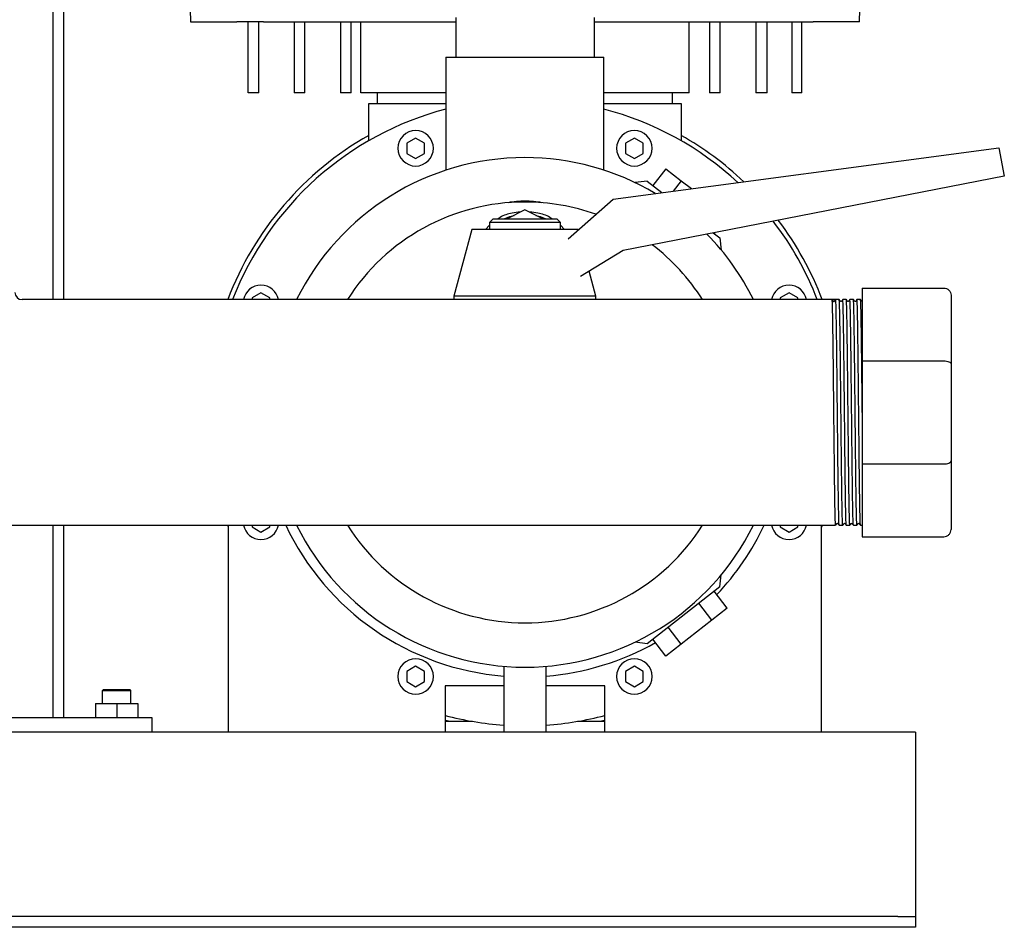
# Model space of a CAD drawing. Header units: millimetres. Extents: x 12 to 1840, y 7 to 957.
# Tile 4 of 6: x 1518 to 1795, y 7 to 262. Entities that reach past the tile are written whole.
import ezdxf

# ---------------------------------------------------------------- set-up
doc = ezdxf.new("R2010")
doc.units = ezdxf.units.MM

msp = doc.modelspace()

# ---------------------------------------------------------------- linework, layer by layer
at = {"color": 7, "linetype": 'Continuous', "lineweight": 25}
for p, q in [((1527.43, 396.15), (1527.43, 183.3)), ((1530.43, 396.15), (1530.43, 183.3)), ((1563.26, 347.21), (1566.24, 261.55)), ((1754.63, 261.55), (1757.61, 347.21)), ((1566.24, 261.55), (1579.24, 261.55)), ((1582.43, 241.55), (1582.43, 261.55)), ((1585.43, 241.55), (1585.43, 261.55)), ((1586.79, 261.55), (1640.96, 261.55)), ((1595.43, 261.55), (1595.43, 241.55)), ((1598.43, 241.55), (1598.43, 261.55)), ((1608.43, 261.55), (1608.43, 241.55)), ((1611.43, 241.55), (1611.43, 261.55)), ((1614.17, 241.55), (1614.17, 261.55)), ((1640.96, 262.72), (1640.96, 251.55)), ((1679.91, 262.72), (1679.91, 251.55)), ((1679.91, 261.55), (1734.08, 261.55)), ((1706.7, 241.55), (1706.7, 261.55)), ((1712.43, 261.55), (1712.43, 241.55)), ((1715.43, 241.55), (1715.43, 261.55)), ((1725.43, 261.55), (1725.43, 241.55)), ((1728.64, 241.55), (1728.64, 261.55)), ((1735.61, 261.55), (1735.61, 241.55)), ((1738.43, 241.55), (1738.43, 261.55)), ((1754.63, 261.55), (1741.63, 261.55)), ((1638.18, 251.55), (1638.18, 219.77)), ((1638.18, 251.55), (1660.43, 251.55)), ((1660.43, 251.55), (1682.68, 251.55)), ((1682.68, 219.77), (1682.68, 251.55)), ((1585.43, 241.55), (1582.43, 241.55)), ((1598.43, 241.55), (1595.43, 241.55)), ((1611.43, 241.55), (1608.43, 241.55)), ((1638.18, 241.55), (1614.17, 241.55)), ((1618.93, 238.55), (1618.93, 241.55)), ((1706.7, 241.55), (1682.68, 241.55)), ((1701.93, 241.55), (1701.93, 238.55)), ((1715.43, 241.55), (1712.43, 241.55)), ((1728.64, 241.55), (1725.43, 241.55)), ((1738.43, 241.55), (1735.61, 241.55)), ((1616.43, 228.05), (1616.43, 238.55)), ((1616.43, 238.55), (1619.43, 238.55)), ((1619.43, 238.55), (1638.18, 238.55)), ((1682.68, 238.55), (1701.43, 238.55)), ((1701.43, 238.55), (1704.43, 238.55)), ((1704.43, 238.55), (1704.43, 228.05)), ((1629.63, 228.81), (1627.13, 227.37)), ((1632.13, 227.37), (1629.63, 228.81)), ((1691.24, 228.81), (1688.74, 227.37)), ((1693.74, 227.37), (1691.24, 228.81)), ((1627.13, 227.37), (1627.13, 224.48)), ((1632.13, 224.48), (1632.13, 227.37)), ((1685.27, 211.64), (1793.88, 226.05)), ((1688.74, 227.37), (1688.74, 224.48)), ((1693.74, 224.48), (1693.74, 227.37)), ((1793.88, 226.05), (1795.43, 218.05)), ((1627.13, 224.48), (1629.63, 223.04)), ((1629.63, 223.04), (1632.13, 224.48)), ((1688.74, 224.48), (1691.24, 223.04)), ((1691.24, 223.04), (1693.74, 224.48)), ((1700.12, 220.17), (1696.43, 215.44)), ((1700.12, 220.17), (1704.44, 216.79)), ((1795.43, 218.05), (1688.08, 197.19)), ((1694.83, 216.69), (1691.42, 216.27)), ((1694.83, 216.69), (1698.96, 213.46)), ((1704.44, 216.79), (1702.17, 213.89)), ((1704.44, 216.79), (1707.29, 214.56)), ((1672.55, 200.41), (1685.27, 211.64)), ((1660.43, 208.64), (1655.44, 206.05)), ((1665.42, 206.05), (1660.43, 208.64)), ((1651.43, 206.05), (1650.43, 205.05)), ((1651.43, 206.05), (1660.43, 206.05)), ((1660.43, 206.05), (1669.43, 206.05)), ((1670.43, 205.05), (1669.43, 206.05)), ((1645.43, 203.05), (1640.43, 184.3)), ((1660.43, 203.05), (1645.43, 203.05)), ((1650.43, 204.32), (1649.35, 203.05)), ((1650.43, 205.05), (1650.43, 203.05)), ((1660.43, 205.05), (1650.43, 205.05)), ((1670.43, 205.05), (1660.43, 205.05)), ((1675.43, 203.05), (1660.43, 203.05)), ((1670.43, 203.05), (1670.43, 205.05)), ((1671.52, 203.05), (1670.43, 204.32)), ((1675.43, 203.05), (1675.43, 203.05)), ((1713.47, 202.12), (1715.31, 200.68)), ((1713.93, 202.21), (1713.71, 201.93)), ((1715.31, 200.68), (1715.73, 197.27)), ((1688.08, 197.19), (1676.03, 189.82)), ((1680.43, 184.3), (1678.55, 191.36)), ((1755.43, 186.55), (1778.43, 186.55)), ((1755.43, 186.55), (1755.43, 166.05)), ((1746.93, 183.3), (1518.78, 183.3)), ((1586.06, 185.25), (1583.56, 183.8)), ((1583.56, 183.8), (1583.56, 183.3)), ((1588.56, 183.8), (1586.06, 185.25)), ((1588.56, 183.3), (1588.56, 183.8)), ((1640.43, 184.3), (1640.43, 183.3)), ((1660.43, 184.3), (1640.43, 184.3)), ((1680.43, 184.3), (1660.43, 184.3)), ((1680.43, 183.3), (1680.43, 184.3)), ((1734.81, 185.25), (1732.31, 183.8)), ((1732.31, 183.8), (1732.31, 183.3)), ((1737.31, 183.8), (1734.81, 185.25)), ((1737.31, 183.3), (1737.31, 183.8)), ((1747.94, 183.3), (1746.93, 183.3)), ((1747.59, 182.86), (1747.94, 183.3)), ((1748.93, 183.3), (1747.94, 183.3)), ((1750.93, 183.3), (1749.93, 183.3)), ((1752.93, 183.3), (1751.93, 183.3)), ((1754.93, 183.3), (1753.93, 183.3)), ((1780.43, 184.55), (1780.43, 165.22)), ((1747.28, 182.85), (1747.28, 182.86)), ((1755.43, 166.05), (1778.43, 166.05)), ((1755.43, 166.05), (1755.43, 137.06)), ((1780.43, 165.22), (1780.43, 137.88)), ((1755.43, 137.06), (1778.43, 137.06)), ((1755.43, 137.06), (1755.43, 116.55)), ((1780.43, 137.88), (1780.43, 118.55)), ((1272.94, 119.8), (1747.93, 119.8)), ((1527.43, 119.8), (1527.43, 65.55)), ((1530.43, 119.8), (1530.43, 65.55)), ((1576.93, 119.2), (1576.7, 119.8)), ((1576.93, 61.55), (1576.93, 119.8)), ((1583.56, 119.8), (1583.56, 119.3)), ((1583.56, 119.3), (1586.06, 117.86)), ((1586.06, 117.86), (1588.56, 119.3)), ((1588.56, 119.3), (1588.56, 119.8)), ((1732.31, 119.8), (1732.31, 119.3)), ((1732.31, 119.3), (1734.81, 117.86)), ((1734.81, 117.86), (1737.31, 119.3)), ((1737.31, 119.3), (1737.31, 119.8)), ((1743.93, 61.55), (1743.93, 119.8)), ((1744.17, 119.8), (1743.93, 119.2)), ((1748.93, 119.81), (1749.93, 119.8)), ((1750.93, 119.81), (1751.93, 119.8)), ((1752.93, 119.81), (1753.93, 119.8)), ((1754.93, 119.81), (1755.43, 119.8)), ((1755.43, 116.55), (1778.43, 116.55)), ((1715.31, 102.43), (1715.73, 105.84)), ((1715.31, 102.43), (1694.83, 86.42)), ((1717.41, 96.45), (1713.71, 101.18)), ((1713.09, 93.07), (1709.39, 97.8)), ((1717.41, 96.45), (1713.09, 93.07)), ((1713.09, 93.07), (1704.44, 86.32)), ((1704.44, 86.32), (1700.75, 91.05)), ((1694.83, 86.42), (1691.42, 86.84)), ((1700.12, 82.94), (1696.43, 87.67)), ((1704.44, 86.32), (1700.12, 82.94)), ((1629.63, 80.07), (1627.13, 78.62)), ((1627.13, 78.62), (1627.13, 75.74)), ((1632.13, 78.62), (1629.63, 80.07)), ((1632.13, 75.74), (1632.13, 78.62)), ((1654.43, 80.06), (1654.43, 61.55)), ((1666.43, 61.55), (1666.43, 80.06)), ((1691.24, 80.07), (1688.74, 78.62)), ((1688.74, 78.62), (1688.74, 75.74)), ((1693.74, 78.62), (1691.24, 80.07)), ((1693.74, 75.74), (1693.74, 78.62)), ((1627.13, 75.74), (1629.63, 74.29)), ((1629.63, 74.29), (1632.13, 75.74)), ((1688.74, 75.74), (1691.24, 74.29)), ((1691.24, 74.29), (1693.74, 75.74)), ((1541.73, 73.55), (1541.43, 73.25)), ((1541.43, 73.25), (1549.43, 73.25)), ((1541.43, 69.55), (1541.43, 73.25)), ((1541.73, 73.55), (1549.13, 73.55)), ((1549.13, 73.55), (1549.43, 73.25)), ((1549.43, 69.55), (1549.43, 73.25)), ((1654.43, 74.55), (1637.93, 74.55)), ((1637.93, 74.55), (1637.93, 61.55)), ((1682.93, 74.55), (1666.43, 74.55)), ((1682.93, 61.55), (1682.93, 74.55)), ((1539.43, 69.55), (1539.43, 65.55)), ((1539.43, 69.55), (1545.43, 69.55)), ((1545.43, 69.55), (1545.43, 65.55)), ((1545.43, 69.55), (1551.43, 69.55)), ((1551.43, 69.55), (1551.43, 65.55)), ((1555.43, 65.55), (1465.43, 65.55)), ((1555.43, 61.55), (1555.43, 65.55)), ((1645.63, 64.55), (1637.93, 64.55)), ((1682.93, 64.55), (1675.23, 64.55)), ((1576.93, 61.55), (1443.93, 61.55)), ((1637.93, 61.55), (1576.93, 61.55)), ((1654.43, 61.55), (1637.93, 61.55)), ((1660.43, 61.55), (1654.43, 61.55)), ((1666.43, 61.55), (1660.43, 61.55)), ((1682.93, 61.55), (1666.43, 61.55)), ((1743.93, 61.55), (1682.93, 61.55)), ((1770.43, 61.55), (1743.93, 61.55)), ((1770.43, 61.55), (1770.43, 56.55)), ((1770.43, 56.55), (1770.43, 11.55)), ((1770.43, 11.55), (1770.43, 9.55)), ((1765.43, 9.55), (1255.43, 9.55)), ((1765.43, 9.55), (1770.43, 9.55)), ((1770.43, 9.55), (1770.43, 6.55)), ((1765.43, 6.55), (1255.43, 6.55)), ((1770.43, 6.55), (1765.43, 6.55))]:
    msp.add_line(p, q, dxfattribs=at)
at = {"color": 7, "linetype": 'Continuous', "lineweight": 25, "flags": 128}
for points in [[(1654.52, 206.05), (1656.16, 206.71), (1657.34, 207.04)], [(1663.52, 207.04), (1664.71, 206.71), (1666.34, 206.05)], [(1747.28, 182.85), (1747.11, 183.08), (1746.94, 183.3)], [(1749.28, 182.85), (1749.11, 183.08), (1748.94, 183.3)], [(1749.93, 183.3), (1749.76, 183.08), (1749.59, 182.85)], [(1751.28, 182.85), (1751.11, 183.08), (1750.94, 183.3)], [(1751.93, 183.3), (1751.76, 183.08), (1751.59, 182.85)], [(1753.28, 182.85), (1753.11, 183.08), (1752.94, 183.3)], [(1753.93, 183.3), (1753.76, 183.08), (1753.59, 182.85)], [(1755.28, 182.85), (1755.11, 183.08), (1754.93, 183.3)], [(1747.94, 119.81), (1748.11, 120.03), (1748.28, 120.25)], [(1748.59, 120.25), (1748.76, 120.03), (1748.93, 119.81)], [(1749.94, 119.81), (1750.11, 120.03), (1750.28, 120.25)], [(1750.59, 120.25), (1750.76, 120.03), (1750.93, 119.81)], [(1751.94, 119.81), (1752.11, 120.03), (1752.28, 120.25)], [(1752.59, 120.25), (1752.76, 120.03), (1752.93, 119.81)], [(1753.94, 119.81), (1754.11, 120.03), (1754.28, 120.25)], [(1754.59, 120.25), (1754.76, 120.03), (1754.93, 119.81)], [(1639.22, 64.55), (1638.16, 64.82), (1637.93, 64.88)], [(1682.93, 64.88), (1682.7, 64.82), (1681.65, 64.55)]]:
    msp.add_lwpolyline(points, dxfattribs=at)
at = {"color": 7, "linetype": 'Continuous', "lineweight": 25}
for centre, radius, start, end in [((1660.43, 151.55), 88.25, 104.6033, 158.9137), ((1660.43, 151.55), 88.25, 47.1986, 75.3967), ((1629.63, 225.93), 5, 90, 270), ((1629.63, 225.93), 5, 270, 90), ((1691.24, 225.93), 5, 90, 270), ((1691.24, 225.93), 5, 270, 90), ((1660.43, 151.55), 89.55, 119.4291, 159.2341), ((1660.43, 151.55), 89.55, 46.5129, 60.5709), ((1660.43, 151.55), 71.75, 90, 153.7359), ((1660.43, 151.55), 71.75, 59.2491, 90), ((1660.43, 151.55), 59.25, 90, 147.5974), ((1660.43, 151.55), 59.25, 70.3106, 90), ((1660.43, 151.55), 88.25, 21.0863, 37.6031), ((1660.43, 151.55), 89.55, 20.7659, 37.1873), ((1660.43, 151.55), 71.75, 26.2641, 44.421), ((1660.43, 151.55), 59.25, 32.4026, 52.835), ((1586.06, 182.36), 5, 90, 169.1174), ((1586.06, 182.36), 5, 10.8826, 90), ((1734.81, 182.36), 5, 90, 169.1174), ((1734.81, 182.36), 5, 10.8826, 90), ((1518.78, 185.3), 2, 180, 269.9998), ((1747.43, 182.98), 0.2, 217.5, 322.5), ((1586.06, 120.75), 5, 190.8826, 270), ((1586.06, 120.75), 5, 270, 349.1174), ((1660.43, 151.55), 74.5, 205.225, 265.3806), ((1660.43, 151.55), 71.75, 206.2641, 270), ((1660.43, 151.55), 59.25, 212.4026, 270), ((1660.43, 151.55), 59.25, 270, 327.5974), ((1660.43, 151.55), 71.75, 270, 333.7359), ((1660.43, 151.55), 74.5, 316.4672, 334.775), ((1734.81, 120.75), 5, 190.8826, 270), ((1734.81, 120.75), 5, 270, 349.1174), ((1660.43, 151.55), 74.5, 274.6194, 299.5328), ((1629.63, 77.18), 5, 90, 270), ((1629.63, 77.18), 5, 270, 90), ((1691.24, 77.18), 5, 90, 270), ((1691.24, 77.18), 5, 270, 90), ((1660.43, 151.55), 88.25, 255.2289, 266.1015), ((1660.43, 151.55), 88.25, 273.8985, 284.7711)]:
    msp.add_arc(centre, radius, start, end, dxfattribs=at)
for points, knots in [([(1586.79, 261.55), (1586.69, 261.55), (1586.49, 261.55), (1586.2, 261.55), (1585.91, 261.55), (1585.62, 261.55), (1585.34, 261.55), (1585.06, 261.55), (1584.78, 261.55), (1584.5, 261.55), (1583.92, 261.55), (1583.05, 261.55), (1581.99, 261.55), (1581.06, 261.55), (1580.44, 261.55), (1580.04, 261.55), (1579.79, 261.55), (1579.58, 261.55), (1579.39, 261.55), (1579.29, 261.55), (1579.24, 261.55)], [0, 0, 0, 0, 0.027851, 0.055614, 0.083315, 0.110979, 0.138633, 0.166301, 0.194009, 0.221784, 0.24965, 0.374532, 0.499508, 0.624462, 0.749518, 0.799747, 0.849758, 0.899703, 0.949733, 1, 1, 1, 1]), ([(1734.08, 261.55), (1734.18, 261.55), (1734.4, 261.55), (1734.72, 261.55), (1735.03, 261.55), (1735.34, 261.55), (1735.65, 261.55), (1735.95, 261.55), (1736.25, 261.55), (1736.54, 261.55), (1736.83, 261.55), (1737.11, 261.55), (1737.38, 261.55), (1737.65, 261.55), (1737.9, 261.55), (1738.15, 261.55), (1738.39, 261.55), (1738.63, 261.55), (1738.92, 261.55), (1739.27, 261.55), (1739.66, 261.55), (1740.03, 261.55), (1740.37, 261.55), (1740.69, 261.55), (1740.98, 261.55), (1741.23, 261.55), (1741.45, 261.55), (1741.57, 261.55), (1741.63, 261.55)], [0, 0, 0, 0, 0.030149, 0.060298, 0.090427, 0.120515, 0.150545, 0.180495, 0.210348, 0.240083, 0.269683, 0.299129, 0.328403, 0.357488, 0.386368, 0.415027, 0.443449, 0.47162, 0.499526, 0.552557, 0.606493, 0.661233, 0.716668, 0.772683, 0.829152, 0.88595, 0.942943, 1, 1, 1, 1]), ([(1665.23, 210.61), (1663.65, 210.89), (1662.04, 211.03), (1658.83, 211.03), (1657.22, 210.89), (1655.63, 210.61)], [0, 0, 0, 0, 0.5, 0.5, 1, 1, 1, 1]), ([(1659.13, 207.96), (1658.35, 207.9), (1656.37, 207.73), (1654.2, 207), (1653.07, 206.19), (1652.88, 206.05)], [0, 0, 0, 0, 0.347676, 0.893824, 1, 1, 1, 1]), ([(1667.99, 206.05), (1667.8, 206.19), (1666.66, 207), (1664.49, 207.73), (1662.51, 207.9), (1661.74, 207.96)], [0, 0, 0, 0, 0.106451, 0.652429, 1, 1, 1, 1]), ([(1778.43, 186.55), (1778.67, 186.55), (1778.92, 186.51), (1779.42, 186.32), (1779.65, 186.16), (1780.04, 185.77), (1780.2, 185.54), (1780.39, 185.04), (1780.43, 184.79), (1780.43, 184.55)], [0, 0, 0, 0, 0.25, 0.25, 0.5, 0.5, 0.75, 0.75, 1, 1, 1, 1]), ([(1747.43, 151.55), (1747.41, 153.43), (1747.38, 157.14), (1747.32, 162.55), (1747.27, 167.62), (1747.21, 172.21), (1747.15, 176.12), (1747.1, 179.27), (1747.04, 181.56), (1746.99, 183), (1746.95, 183.18), (1746.94, 183.3)], [0, 0, 0, 0, 0.1135513, 0.2254962, 0.3382571, 0.4520259, 0.5650371, 0.6748379, 0.7861967, 0.8978608, 1, 1, 1, 1]), ([(1748.44, 151.55), (1748.41, 153.65), (1748.39, 155.74), (1748.36, 158.8), (1748.35, 159.8), (1748.34, 161.27), (1748.33, 161.75), (1748.32, 162.72), (1748.32, 163.2), (1748.29, 165.59), (1748.27, 167.44), (1748.23, 170.93), (1748.21, 172.56), (1748.17, 174.76), (1748.16, 175.46), (1748.14, 176.76), (1748.13, 177.37), (1748.1, 179.09), (1748.08, 180.08), (1748.04, 181.68), (1748.02, 182.29), (1747.98, 183.1), (1747.96, 183.3), (1747.94, 183.3)], [0, 0, 0, 0, 0.125, 0.125, 0.1875, 0.1875, 0.21875, 0.21875, 0.25, 0.25, 0.375, 0.375, 0.5, 0.5, 0.5625, 0.5625, 0.625, 0.625, 0.75, 0.75, 0.875, 0.875, 1, 1, 1, 1]), ([(1749.43, 151.55), (1749.41, 153.65), (1749.39, 155.74), (1749.36, 158.8), (1749.35, 159.8), (1749.33, 161.27), (1749.33, 161.75), (1749.32, 162.72), (1749.31, 163.2), (1749.29, 165.59), (1749.27, 167.44), (1749.22, 170.93), (1749.2, 172.56), (1749.17, 174.76), (1749.16, 175.46), (1749.14, 176.76), (1749.13, 177.37), (1749.1, 179.09), (1749.08, 180.08), (1749.04, 181.68), (1749.02, 182.29), (1748.97, 183.1), (1748.95, 183.3), (1748.93, 183.3)], [0, 0, 0, 0, 0.125, 0.125, 0.1875, 0.1875, 0.21875, 0.21875, 0.25, 0.25, 0.375, 0.375, 0.5, 0.5, 0.5625, 0.5625, 0.625, 0.625, 0.75, 0.75, 0.875, 0.875, 1, 1, 1, 1]), ([(1750.44, 151.55), (1750.41, 153.64), (1750.37, 157.79), (1750.31, 163.78), (1750.25, 169.31), (1750.18, 174.15), (1750.12, 178.11), (1750.06, 181.1), (1750, 182.81), (1749.95, 183.5), (1749.93, 183.28), (1749.93, 183.3)], [0, 0, 0, 0, 0.124618, 0.247458, 0.371786, 0.496598, 0.619648, 0.743592, 0.868501, 0.991969, 1, 1, 1, 1]), ([(1751.43, 151.55), (1751.41, 153.65), (1751.39, 155.74), (1751.36, 158.8), (1751.35, 159.8), (1751.33, 161.27), (1751.33, 161.75), (1751.32, 162.72), (1751.31, 163.2), (1751.29, 165.59), (1751.27, 167.44), (1751.22, 170.93), (1751.2, 172.56), (1751.17, 174.76), (1751.16, 175.46), (1751.14, 176.76), (1751.13, 177.37), (1751.1, 179.09), (1751.08, 180.08), (1751.04, 181.68), (1751.02, 182.29), (1750.97, 183.1), (1750.95, 183.3), (1750.93, 183.3)], [0, 0, 0, 0, 0.125, 0.125, 0.1875, 0.1875, 0.21875, 0.21875, 0.25, 0.25, 0.375, 0.375, 0.5, 0.5, 0.5625, 0.5625, 0.625, 0.625, 0.75, 0.75, 0.875, 0.875, 1, 1, 1, 1]), ([(1752.44, 151.55), (1752.41, 153.64), (1752.37, 157.79), (1752.31, 163.78), (1752.25, 169.31), (1752.18, 174.15), (1752.12, 178.11), (1752.06, 181.1), (1752, 182.81), (1751.95, 183.5), (1751.93, 183.28), (1751.93, 183.3)], [0, 0, 0, 0, 0.12462, 0.247462, 0.371792, 0.496607, 0.619658, 0.743604, 0.868516, 0.991985, 1, 1, 1, 1]), ([(1753.43, 151.55), (1753.41, 153.65), (1753.39, 155.74), (1753.36, 158.8), (1753.35, 159.8), (1753.33, 161.27), (1753.33, 161.75), (1753.32, 162.72), (1753.31, 163.2), (1753.29, 165.59), (1753.27, 167.44), (1753.22, 170.93), (1753.2, 172.56), (1753.17, 174.76), (1753.16, 175.46), (1753.14, 176.76), (1753.13, 177.37), (1753.1, 179.09), (1753.08, 180.08), (1753.04, 181.68), (1753.02, 182.29), (1752.97, 183.1), (1752.95, 183.3), (1752.93, 183.3)], [0, 0, 0, 0, 0.125, 0.125, 0.1875, 0.1875, 0.21875, 0.21875, 0.25, 0.25, 0.375, 0.375, 0.5, 0.5, 0.5625, 0.5625, 0.625, 0.625, 0.75, 0.75, 0.875, 0.875, 1, 1, 1, 1]), ([(1754.44, 151.55), (1754.41, 153.64), (1754.37, 157.79), (1754.31, 163.78), (1754.25, 169.31), (1754.18, 174.15), (1754.12, 178.11), (1754.06, 181.1), (1754, 182.81), (1753.95, 183.5), (1753.93, 183.28), (1753.93, 183.3)], [0, 0, 0, 0, 0.124605, 0.247431, 0.371746, 0.496545, 0.619581, 0.743512, 0.868408, 0.991862, 1, 1, 1, 1]), ([(1755.43, 151.55), (1755.41, 153.65), (1755.39, 155.74), (1755.36, 158.8), (1755.35, 159.8), (1755.33, 161.27), (1755.33, 161.75), (1755.32, 162.72), (1755.31, 163.2), (1755.29, 165.59), (1755.27, 167.44), (1755.22, 170.93), (1755.2, 172.56), (1755.17, 174.76), (1755.16, 175.46), (1755.14, 176.76), (1755.13, 177.37), (1755.1, 179.09), (1755.08, 180.08), (1755.04, 181.68), (1755.02, 182.29), (1754.97, 183.1), (1754.95, 183.3), (1754.93, 183.3)], [0, 0, 0, 0, 0.125, 0.125, 0.1875, 0.1875, 0.21875, 0.21875, 0.25, 0.25, 0.375, 0.375, 0.5, 0.5, 0.5625, 0.5625, 0.625, 0.625, 0.75, 0.75, 0.875, 0.875, 1, 1, 1, 1]), ([(1749.59, 182.85), (1749.54, 182.82), (1749.43, 182.74), (1749.33, 182.82), (1749.28, 182.85)], [0, 0, 0, 0, 0.500001, 1, 1, 1, 1]), ([(1751.59, 182.85), (1751.54, 182.82), (1751.43, 182.74), (1751.33, 182.82), (1751.28, 182.85)], [0, 0, 0, 0, 0.5, 1, 1, 1, 1]), ([(1753.59, 182.85), (1753.54, 182.82), (1753.43, 182.74), (1753.33, 182.82), (1753.28, 182.85)], [0, 0, 0, 0, 0.5, 1, 1, 1, 1]), ([(1778.43, 166.05), (1778.67, 166.05), (1778.92, 166.03), (1779.42, 165.95), (1779.65, 165.89), (1780.04, 165.73), (1780.2, 165.63), (1780.39, 165.43), (1780.43, 165.32), (1780.43, 165.22)], [0, 0, 0, 0, 0.25, 0.25, 0.5, 0.5, 0.75, 0.75, 1, 1, 1, 1]), ([(1747.94, 119.81), (1747.94, 119.83), (1747.91, 119.6), (1747.87, 120.3), (1747.81, 122.01), (1747.74, 124.99), (1747.68, 128.96), (1747.62, 133.8), (1747.56, 139.33), (1747.5, 145.32), (1747.45, 149.47), (1747.43, 151.55)], [0, 0, 0, 0, 0.008019, 0.131488, 0.256399, 0.380345, 0.503396, 0.628209, 0.752539, 0.87538, 1, 1, 1, 1]), ([(1748.93, 119.81), (1748.91, 119.96), (1748.87, 120.19), (1748.81, 122.05), (1748.75, 124.98), (1748.69, 128.96), (1748.62, 133.8), (1748.56, 139.33), (1748.5, 145.32), (1748.46, 149.47), (1748.44, 151.55)], [0, 0, 0, 0, 0.117316, 0.244265, 0.370234, 0.495292, 0.622143, 0.748501, 0.873347, 1, 1, 1, 1]), ([(1749.94, 119.81), (1749.94, 119.83), (1749.91, 119.6), (1749.87, 120.3), (1749.81, 122.01), (1749.74, 124.99), (1749.68, 128.96), (1749.62, 133.8), (1749.56, 139.33), (1749.5, 145.32), (1749.45, 149.47), (1749.43, 151.55)], [0, 0, 0, 0, 0.008057, 0.131521, 0.256427, 0.380369, 0.503415, 0.628223, 0.752549, 0.875385, 1, 1, 1, 1]), ([(1750.93, 119.81), (1750.91, 119.96), (1750.87, 120.19), (1750.81, 122.05), (1750.75, 124.98), (1750.69, 128.96), (1750.62, 133.8), (1750.56, 139.33), (1750.5, 145.32), (1750.46, 149.47), (1750.44, 151.55)], [0, 0, 0, 0, 0.1173286, 0.2442758, 0.3702426, 0.4952993, 0.6221478, 0.7485049, 0.8733485, 1, 1, 1, 1]), ([(1751.94, 119.81), (1751.94, 119.83), (1751.91, 119.6), (1751.87, 120.3), (1751.81, 122.01), (1751.74, 124.99), (1751.68, 128.96), (1751.62, 133.8), (1751.56, 139.33), (1751.5, 145.32), (1751.45, 149.47), (1751.43, 151.55)], [0, 0, 0, 0, 0.008056, 0.13152, 0.256427, 0.380368, 0.503414, 0.628223, 0.752549, 0.875385, 1, 1, 1, 1]), ([(1752.93, 119.81), (1752.91, 119.96), (1752.87, 120.19), (1752.81, 122.05), (1752.75, 124.98), (1752.69, 128.96), (1752.62, 133.8), (1752.56, 139.33), (1752.5, 145.32), (1752.46, 149.47), (1752.44, 151.55)], [0, 0, 0, 0, 0.117251, 0.244209, 0.370187, 0.495255, 0.622114, 0.748483, 0.873337, 1, 1, 1, 1]), ([(1753.94, 119.81), (1753.94, 119.83), (1753.91, 119.6), (1753.87, 120.3), (1753.81, 122.01), (1753.74, 124.99), (1753.68, 128.96), (1753.62, 133.8), (1753.56, 139.33), (1753.5, 145.32), (1753.45, 149.47), (1753.43, 151.55)], [0, 0, 0, 0, 0.008054, 0.131519, 0.256426, 0.380367, 0.503413, 0.628223, 0.752548, 0.875385, 1, 1, 1, 1]), ([(1754.93, 119.81), (1754.91, 119.95), (1754.87, 120.2), (1754.81, 122.07), (1754.75, 125.01), (1754.69, 128.98), (1754.62, 133.82), (1754.56, 139.34), (1754.5, 145.33), (1754.46, 149.47), (1754.44, 151.55)], [0, 0, 0, 0, 0.1184841, 0.2452683, 0.3710539, 0.4959576, 0.6226448, 0.7488314, 0.8735124, 1, 1, 1, 1]), ([(1778.43, 137.06), (1778.67, 137.06), (1778.92, 137.07), (1779.42, 137.15), (1779.65, 137.22), (1780.04, 137.38), (1780.2, 137.48), (1780.39, 137.68), (1780.43, 137.79), (1780.43, 137.88)], [0, 0, 0, 0, 0.25, 0.25, 0.5, 0.5, 0.75, 0.75, 1, 1, 1, 1]), ([(1748.28, 120.25), (1748.33, 120.29), (1748.43, 120.37), (1748.54, 120.29), (1748.59, 120.25)], [0, 0, 0, 0, 0.5, 1, 1, 1, 1]), ([(1750.28, 120.25), (1750.33, 120.29), (1750.43, 120.37), (1750.54, 120.29), (1750.59, 120.25)], [0, 0, 0, 0, 0.500001, 1, 1, 1, 1]), ([(1752.28, 120.25), (1752.33, 120.29), (1752.43, 120.37), (1752.54, 120.29), (1752.59, 120.25)], [0, 0, 0, 0, 0.5, 1, 1, 1, 1]), ([(1754.28, 120.25), (1754.33, 120.29), (1754.43, 120.37), (1754.54, 120.29), (1754.59, 120.25)], [0, 0, 0, 0, 0.499999, 1, 1, 1, 1]), ([(1778.43, 116.55), (1778.67, 116.55), (1778.92, 116.6), (1779.42, 116.79), (1779.65, 116.94), (1780.04, 117.33), (1780.2, 117.57), (1780.39, 118.06), (1780.43, 118.32), (1780.43, 118.55)], [0, 0, 0, 0, 0.25, 0.25, 0.5, 0.5, 0.75, 0.75, 1, 1, 1, 1])]:
    msp.add_open_spline(points, degree=3, knots=knots, dxfattribs=at)

doc.saveas('drawing.dxf')
